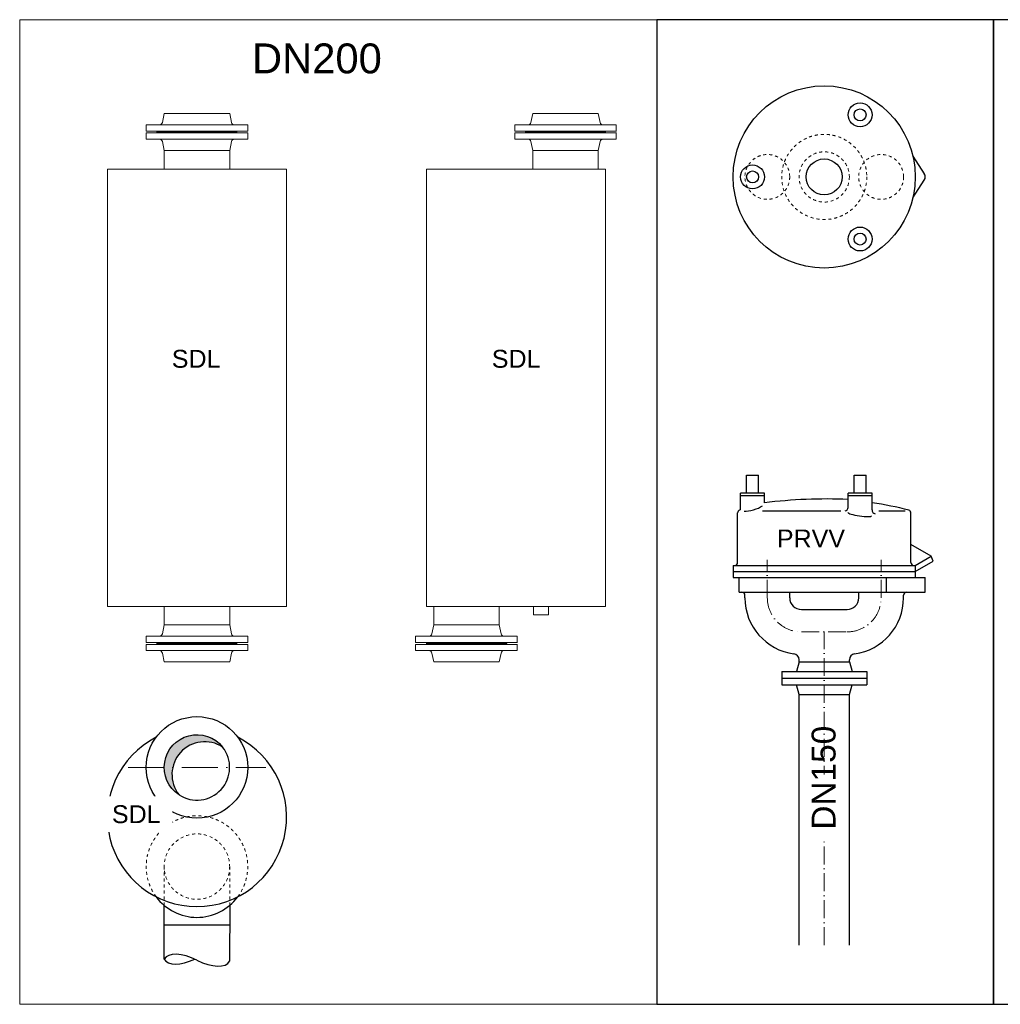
# Model space of a CAD drawing. Header units: millimetres. Extents: x -48448 to 452754, y -13941 to 17062.
# Tile 32 of 256: x -6848 to -3564, y -13941 to -10644. Entities that reach past the tile are written whole.
import ezdxf

# ---------------------------------------------------------------- set-up
doc = ezdxf.new("R2010")
doc.units = ezdxf.units.MM
doc.linetypes.add('ACAD_ISO10W100', pattern=[18, 12, -3, 0, -3])
doc.linetypes.add('JIS_02_1.0', pattern=[2, 1, -1])
doc.layers.add('Bemaßung', color=7, linetype='Continuous', lineweight=13)
doc.layers.add('Beschriftung', color=7, linetype='Continuous')
doc.styles.add('LBB3.5M1000', font='isocp.shx', dxfattribs={"height": 3.5})

msp = doc.modelspace()

# ---------------------------------------------------------------- hatches: boundary and pattern name
h = msp.add_hatch(color=256)
edge = h.paths.add_edge_path()
edge.add_arc((-6253.964398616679, -13147.57764206), 109.5499999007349, 38.31748586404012, 236.7116525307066, ccw=False)
edge.add_arc((-6228.139698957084, -13171.22954171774), 109.5500000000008, 56.71165277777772, 218.3174861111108)

# ---------------------------------------------------------------- linework, layer by layer
for p, q in [((-3856.508260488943, -11101.03516869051), (-3818.28641758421, -11159.97467024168)), ((-3856.508260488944, -11240.67813461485), (-3818.28641758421, -11181.73863306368)), ((-4413.407837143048, -12168.9406168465), (-4373.408137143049, -12168.9406168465)), ((-4413.407837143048, -12228.9406168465), (-4413.407837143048, -12168.9406168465)), ((-4373.408137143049, -12228.9406168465), (-4373.408137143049, -12168.9406168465)), ((-4053.408637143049, -12168.9406168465), (-4013.408137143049, -12168.9406168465)), ((-4053.408637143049, -12228.9406168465), (-4053.408637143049, -12168.9406168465)), ((-4013.408137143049, -12228.9406168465), (-4013.408137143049, -12168.9406168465)), ((-4353.407837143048, -12228.9406168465), (-4433.407437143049, -12228.9406168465)), ((-4433.407437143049, -12285.0953168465), (-4433.407437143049, -12228.9406168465)), ((-4353.407837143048, -12238.9403168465), (-4433.407437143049, -12238.9403168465)), ((-4353.407837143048, -12261.6863168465), (-4353.407837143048, -12228.9406168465)), ((-4073.408137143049, -12277.1183168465), (-4073.408137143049, -12228.9406168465)), ((-3993.408637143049, -12228.9406168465), (-4073.408137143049, -12228.9406168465)), ((-3993.408637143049, -12238.9403168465), (-4073.408137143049, -12238.9403168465)), ((-3993.408637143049, -12285.5190168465), (-3993.408637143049, -12228.9406168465)), ((-4360.227637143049, -12288.9398168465), (-4097.552837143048, -12288.9398168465)), ((-3971.068437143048, -12288.9398168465), (-3882.497837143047, -12288.9398168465)), ((-4443.407837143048, -12461.4398168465), (-4443.407837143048, -12295.78431684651)), ((-3863.408837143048, -12461.4398168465), (-3863.408837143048, -12295.78431684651)), ((-3795.368137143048, -12440.8163168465), (-3863.408837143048, -12401.5328168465)), ((-3848.408837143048, -12471.4396168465), (-3795.368137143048, -12440.8163168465)), ((-3848.408837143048, -12491.4398168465), (-3788.873137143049, -12457.0666168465)), ((-3788.873137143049, -12457.0666168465), (-3795.368137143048, -12440.8163168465)), ((-4458.407837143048, -12471.4396168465), (-4458.407837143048, -12511.4393168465)), ((-4458.407837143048, -12471.4396168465), (-3848.408837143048, -12471.4396168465)), ((-4458.407837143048, -12491.4398168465), (-3848.408837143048, -12491.4398168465)), ((-3848.408837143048, -12471.4396168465), (-3848.408837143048, -12511.4393168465)), ((-4458.407837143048, -12511.4393168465), (-3815.066837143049, -12511.4393168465)), ((-4438.407637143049, -12561.4396168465), (-4438.407637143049, -12511.4393168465)), ((-3945.837637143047, -12511.4393168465), (-3945.837637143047, -12561.4396168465)), ((-3815.066837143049, -12561.4396168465), (-3815.066837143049, -12511.4393168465)), ((-4438.407637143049, -12561.4396168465), (-3815.066837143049, -12561.4396168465)), ((-4418.957837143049, -12579.9390168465), (-4418.957837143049, -12571.4393168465)), ((-4268.957837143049, -12579.9390168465), (-4268.957837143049, -12561.4396168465)), ((-4037.858837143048, -12579.9390168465), (-4037.858837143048, -12561.4396168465)), ((-3887.858837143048, -12579.9390168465), (-3887.858837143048, -12571.4393168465)), ((-4229.957837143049, -12618.9390168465), (-4076.858837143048, -12618.9390168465)), ((-4237.558437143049, -12793.9388168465), (-4237.558437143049, -12787.1086168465)), ((-4069.258437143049, -12793.9388168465), (-4069.258437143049, -12787.1086168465)), ((-4237.558437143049, -12793.9388168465), (-4246.400837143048, -12826.9388168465)), ((-4237.558437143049, -12793.9388168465), (-4069.258437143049, -12793.9388168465)), ((-4069.258437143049, -12793.9388168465), (-4060.416637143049, -12826.9388168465)), ((-4295.907637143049, -12826.9388168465), (-4295.908437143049, -12870.9383168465)), ((-4295.908437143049, -12848.9386168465), (-4010.909137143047, -12848.9386168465)), ((-4295.907637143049, -12826.9388168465), (-4010.908437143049, -12826.9388168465)), ((-4010.908437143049, -12826.9388168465), (-4010.909137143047, -12870.9383168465)), ((-4295.908437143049, -12870.9383168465), (-4010.909137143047, -12870.9383168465)), ((-4237.560437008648, -12903.93017492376), (-4246.401636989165, -12870.92985340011)), ((-4069.260437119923, -12903.9362949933), (-4060.417437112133, -12870.93661653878)), ((-4237.558437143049, -12903.9383168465), (-4069.258437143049, -12903.9383168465))]:
    msp.add_line(p, q)
at = {"linetype": 'ACAD_ISO10W100', "lineweight": 18, "ltscale": 5}
for p, q in [((-3962.858749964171, -12579.93947918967), (-3962.858705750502, -12452.7201738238)), ((-4229.958195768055, -12693.93912796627), (-4076.858504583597, -12693.93915457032)), ((-4153.408437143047, -13742.31692898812), (-4153.408254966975, -12693.93914126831))]:
    msp.add_line(p, q, dxfattribs=at)
at = {"linetype": 'Continuous', "ltscale": 10}
for p, q in [((-4237.558437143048, -13742.31692898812), (-4237.558437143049, -12903.9383168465)), ((-4069.258437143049, -13742.31692898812), (-4069.258437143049, -12903.9383168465)), ((-6363.514399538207, -13789.4547284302), (-6363.51439920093, -13609.57301643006)), ((-6144.414398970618, -13609.57301664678), (-6144.528998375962, -13796.5051284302)), ((-6363.514398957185, -13675.02621059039), (-6144.414398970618, -13675.02334833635))]:
    msp.add_line(p, q, dxfattribs=at)
at = {"linetype": 'ACAD_ISO10W100', "lineweight": 18, "ltscale": 10}
msp.add_line((-6484.376636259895, -13147.57764171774), (-6023.55216165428, -13147.57764171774), dxfattribs=at)
at = {"linetype": 'JIS_02_1.0', "lineweight": 18, "ltscale": 10}
for p, q in [((-6363.51439920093, -13609.57301643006), (-6363.514398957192, -13479.57764151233)), ((-6144.414398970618, -13609.57301664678), (-6144.414398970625, -13479.57592609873))]:
    msp.add_line(p, q, dxfattribs=at)
at = {"color": 1}
msp.add_lwpolyline([(-1981.14652956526, -10644.45062322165), (-3586.019511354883, -10644.45062322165), (-3586.019511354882, -13940.59275024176), (-1981.146529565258, -13940.59275024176)], close=True, dxfattribs=at)
at = {"linetype": 'Continuous', "ltscale": 10}
msp.add_lwpolyline([(-6314.091225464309, -13239.15256860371, -1.174935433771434), (-6168.012872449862, -13079.65461483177, 0.851110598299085), (-6314.091224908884, -13239.15256937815)], format="xyb", dxfattribs=at)
for centre, radius in [((-4153.408337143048, -11170.85665165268), 304.9994999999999), ((-4033.408687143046, -10963.0111609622), 39.9998000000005), ((-4033.408687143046, -10963.0111609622), 19.99949999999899), ((-4393.407637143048, -11170.85665165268), 39.9998000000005), ((-4153.408337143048, -11170.85665165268), 60.24581614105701), ((-4393.407637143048, -11170.85665165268), 19.99949999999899), ((-4033.408687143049, -11378.70214234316), 39.9998000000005), ((-4033.408687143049, -11378.70214234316), 19.99949999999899)]:
    msp.add_circle(centre, radius)
at = {"linetype": 'JIS_02_1.0', "lineweight": 18, "ltscale": 10}
for centre, radius in [((-4153.408337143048, -11170.85665165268), 142.5), ((-4343.957780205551, -11170.85665165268), 74.99994306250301), ((-4153.408337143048, -11170.85665165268), 84.14999999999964), ((-3962.858894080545, -11170.85665165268), 74.99994306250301), ((-6253.96439895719, -13479.57764171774), 109.5500000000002)]:
    msp.add_circle(centre, radius, dxfattribs=at)
at = {"linetype": 'Continuous', "ltscale": 10}
msp.add_circle((-6253.964398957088, -13147.57764171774), 170, dxfattribs=at)
for centre, radius, start, end in [((-3835.066837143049, -11170.85665165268), 20, 327.0368812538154, 32.96311874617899), ((-4433.407687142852, -12295.78410948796), 9.999974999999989, 110.8760472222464, 180), ((-4233.408187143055, -12820.18871234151), 571.2485718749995, 110.4940027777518, 110.8760472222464), ((-4085.625256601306, -12277.11807002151), 12.21696945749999, 280.4151277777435, 0), ((-3980.046520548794, -12285.51904901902), 13.36196659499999, 180, 257.1277555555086), ((-3873.409087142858, -12295.78410948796), 9.999974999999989, 0, 69.12395277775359), ((-4453.407637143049, -12461.4396092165), 9.999974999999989, 270, 0), ((-3853.409137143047, -12461.4396092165), 9.999974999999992, 180, 270), ((-4428.957698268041, -12571.43933421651), 9.999975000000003, 0, 90), ((-4229.958195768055, -12579.93941296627), 188.9995275, 180, 262.4115000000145), ((-4229.958195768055, -12579.93941296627), 38.9999025, 180, 270), ((-4076.858578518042, -12579.93941296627), 38.9999025, 270, 0), ((-4076.858578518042, -12579.93941296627), 188.9995275, 277.5884999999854, 0), ((-3877.859076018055, -12571.43933421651), 9.999975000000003, 90, 180), ((-4257.55812676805, -12787.10848740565), 19.99995000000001, 0, 82.41150000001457), ((-4049.258647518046, -12787.10848740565), 19.99995000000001, 97.5884999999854, 180)]:
    msp.add_arc(centre, radius, start, end)
at = {"linetype": 'ACAD_ISO10W100', "lineweight": 18, "ltscale": 5}
for centre, start, end in [((-4229.958195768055, -12579.93941296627), 180, 270), ((-4076.858464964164, -12579.93943957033), 269.9999800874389, 359.9999800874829)]:
    msp.add_arc(centre, 113.9997149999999, start, end, dxfattribs=at)
at = {"linetype": 'Continuous', "ltscale": 10}
for centre, radius, start, end in [((-6253.96439895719, -13313.57764171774), 300, 117.1116095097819, 62.88839049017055), ((-6253.964398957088, -13147.57764171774), 109.55, 236.7116527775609, 38.31748611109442), ((-6253.96439895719, -13479.57764171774), 170, 216.464902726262, 323.535097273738)]:
    msp.add_arc(centre, radius, start, end, dxfattribs=at)
at = {"linetype": 'JIS_02_1.0', "lineweight": 18, "ltscale": 10}
msp.add_arc((-6253.96439895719, -13479.57764171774), 170, 323.535097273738, 216.464902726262, dxfattribs=at)
for centre, major_axis, ratio, start_param, end_param in [((-4143.408186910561, -12820.18871234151), (-999.6860419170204, 1.224221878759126e-13), 0.5714279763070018, 4.642309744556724, 4.924031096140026), ((-4393.407787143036, -12273.39057934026), (39.99989989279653, 11.70447110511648), 0.295187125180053, 3.831647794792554, 5.579771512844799), ((-4034.651384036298, -12299.9640129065), (39.25290177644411, -5.733986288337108), 0.136834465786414, 3.141592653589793, 6.283185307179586), ((-4170.848979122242, -12820.18871234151), (-844.6907263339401, 1.034413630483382e-13), 0.6762813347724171, 4.348033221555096, 4.500746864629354)]:
    msp.add_ellipse(centre, major_axis=major_axis, ratio=ratio, start_param=start_param, end_param=end_param)
at = {"linetype": 'Continuous', "ltscale": 10}
for centre, major_axis, ratio, start_param, end_param in [((-6275.338029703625, -13834.60745989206), (-88.17636983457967, 45.15272919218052), 0.4720939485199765, 4.71238898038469, 6.283185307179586), ((-6275.338029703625, -13744.30199923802), (-88.17636983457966, -45.15272919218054), 0.4720939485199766, 0, 1.489592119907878), ((-6232.705368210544, -13751.35239923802), (88.17636983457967, -45.15272919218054), 0.4720939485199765, 4.71238898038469, 6.283185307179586)]:
    msp.add_ellipse(centre, major_axis=major_axis, ratio=ratio, start_param=start_param, end_param=end_param, dxfattribs=at)
at = {"layer": 'Bemaßung'}
for p, q in [((-6363.514398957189, -10958.58852620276), (-6369.800708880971, -10988.63629690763)), ((-6363.514398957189, -10958.58852620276), (-6144.414398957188, -10958.58852620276)), ((-6144.414398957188, -10958.58852620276), (-6138.128089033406, -10988.63629690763)), ((-5129.21094409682, -10958.58852620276), (-5135.497254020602, -10988.63629690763)), ((-5129.21094409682, -10958.58852620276), (-4910.110944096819, -10958.58852620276)), ((-4910.110944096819, -10958.58852620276), (-4903.824634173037, -10988.63629690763)), ((-6423.964398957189, -11017.58852620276), (-6423.964398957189, -10996.58852620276)), ((-6423.964398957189, -10996.58852620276), (-6083.964398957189, -10996.58852620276)), ((-6083.964398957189, -11017.58852620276), (-6083.964398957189, -10996.58852620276)), ((-5189.66094409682, -11017.58852620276), (-5189.66094409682, -10996.58852620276)), ((-5189.66094409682, -10996.58852620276), (-4849.66094409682, -10996.58852620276)), ((-4849.66094409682, -11017.58852620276), (-4849.66094409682, -10996.58852620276)), ((-6423.964398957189, -11017.58852620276), (-6083.1905641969, -11017.58852620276)), ((-6423.964398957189, -11023.58852620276), (-6083.1905641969, -11023.58852620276)), ((-6423.964398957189, -11023.58852620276), (-6423.964398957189, -11044.58852620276)), ((-6387.964398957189, -11020.58852620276), (-6119.964398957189, -11020.58852620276)), ((-6387.964398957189, -11020.58852620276), (-6387.964398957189, -11020.58852620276)), ((-6387.964398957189, -11020.58852620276), (-6387.964398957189, -11020.58852620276)), ((-6119.964398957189, -11020.58852620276), (-6119.964398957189, -11020.58852620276)), ((-6119.964398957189, -11020.58852620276), (-6119.964398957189, -11020.58852620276)), ((-6083.964398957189, -11023.58852620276), (-6083.964398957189, -11044.58852620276)), ((-5189.66094409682, -11017.58852620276), (-4848.887109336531, -11017.58852620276)), ((-5189.66094409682, -11023.58852620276), (-4848.887109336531, -11023.58852620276)), ((-5189.66094409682, -11023.58852620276), (-5189.66094409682, -11044.58852620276)), ((-5153.66094409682, -11020.58852620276), (-4885.66094409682, -11020.58852620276)), ((-5153.66094409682, -11020.58852620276), (-5153.66094409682, -11020.58852620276)), ((-5153.66094409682, -11020.58852620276), (-5153.66094409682, -11020.58852620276)), ((-4885.66094409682, -11020.58852620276), (-4885.66094409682, -11020.58852620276)), ((-4885.66094409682, -11020.58852620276), (-4885.66094409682, -11020.58852620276)), ((-4849.66094409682, -11023.58852620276), (-4849.66094409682, -11044.58852620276)), ((-6423.964398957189, -11044.58852620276), (-6083.964398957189, -11044.58852620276)), ((-6363.514398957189, -11082.58852620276), (-6369.800708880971, -11052.54075549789)), ((-6144.414398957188, -11082.58852620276), (-6138.128089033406, -11052.54075549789)), ((-5189.66094409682, -11044.58852620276), (-4849.66094409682, -11044.58852620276)), ((-5129.21094409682, -11082.58852620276), (-5135.497254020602, -11052.54075549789)), ((-4910.110944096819, -11082.58852620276), (-4903.824634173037, -11052.54075549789)), ((-6363.514398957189, -11082.58852620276), (-6144.414398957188, -11082.58852620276)), ((-6363.514398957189, -11082.58852620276), (-6363.514398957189, -11144.58852620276)), ((-6144.414398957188, -11082.58852620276), (-6144.414398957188, -11144.58852620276)), ((-5129.21094409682, -11082.58852620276), (-4910.110944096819, -11082.58852620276)), ((-5129.21094409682, -11082.58852620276), (-5129.21094409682, -11144.58852620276)), ((-4910.110944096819, -11082.58852620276), (-4910.110944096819, -11144.58852620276)), ((-6553.96439895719, -12608.58852620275), (-5953.96439895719, -12608.58852620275)), ((-6363.51439895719, -12670.58852620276), (-6363.51439895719, -12608.58852620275)), ((-6144.414398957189, -12670.58852620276), (-6144.414398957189, -12608.58852620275)), ((-5485.660944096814, -12608.58852620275), (-4885.660944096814, -12608.58852620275)), ((-5461.210944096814, -12670.58852620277), (-5461.210944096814, -12608.58852620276)), ((-5242.110944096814, -12670.58852620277), (-5242.110944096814, -12608.58852620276)), ((-6363.51439895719, -12670.58852620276), (-6369.800708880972, -12700.63629690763)), ((-6363.51439895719, -12670.58852620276), (-6144.414398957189, -12670.58852620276)), ((-6144.414398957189, -12670.58852620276), (-6138.128089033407, -12700.63629690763)), ((-5461.210944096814, -12670.58852620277), (-5467.497254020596, -12700.63629690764)), ((-5461.210944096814, -12670.58852620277), (-5242.110944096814, -12670.58852620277)), ((-5242.110944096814, -12670.58852620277), (-5235.824634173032, -12700.63629690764)), ((-6423.96439895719, -12729.58852620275), (-6423.96439895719, -12708.58852620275)), ((-6423.96439895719, -12708.58852620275), (-6083.96439895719, -12708.58852620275)), ((-6083.96439895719, -12729.58852620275), (-6083.96439895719, -12708.58852620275)), ((-5521.660944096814, -12729.58852620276), (-5521.660944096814, -12708.58852620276)), ((-5521.660944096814, -12708.58852620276), (-5181.660944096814, -12708.58852620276)), ((-5181.660944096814, -12729.58852620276), (-5181.660944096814, -12708.58852620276)), ((-6423.96439895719, -12729.58852620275), (-6083.190564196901, -12729.58852620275)), ((-6423.96439895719, -12735.58852620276), (-6083.190564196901, -12735.58852620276)), ((-6423.96439895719, -12735.58852620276), (-6423.96439895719, -12756.58852620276)), ((-6387.96439895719, -12732.58852620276), (-6119.96439895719, -12732.58852620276)), ((-6387.96439895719, -12732.58852620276), (-6387.96439895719, -12732.58852620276)), ((-6387.96439895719, -12732.58852620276), (-6387.96439895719, -12732.58852620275)), ((-6119.96439895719, -12732.58852620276), (-6119.96439895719, -12732.58852620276)), ((-6119.96439895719, -12732.58852620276), (-6119.96439895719, -12732.58852620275)), ((-6083.96439895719, -12735.58852620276), (-6083.96439895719, -12756.58852620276)), ((-5521.660944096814, -12729.58852620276), (-5180.887109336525, -12729.58852620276)), ((-5521.660944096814, -12735.58852620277), (-5180.887109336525, -12735.58852620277)), ((-5521.660944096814, -12735.58852620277), (-5521.660944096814, -12756.58852620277)), ((-5485.660944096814, -12732.58852620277), (-5217.660944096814, -12732.58852620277)), ((-5485.660944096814, -12732.58852620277), (-5485.660944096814, -12732.58852620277)), ((-5485.660944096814, -12732.58852620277), (-5485.660944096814, -12732.58852620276)), ((-5217.660944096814, -12732.58852620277), (-5217.660944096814, -12732.58852620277)), ((-5217.660944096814, -12732.58852620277), (-5217.660944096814, -12732.58852620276)), ((-5181.660944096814, -12735.58852620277), (-5181.660944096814, -12756.58852620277)), ((-6423.96439895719, -12756.58852620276), (-6083.96439895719, -12756.58852620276)), ((-6363.51439895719, -12794.58852620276), (-6369.800708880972, -12764.54075549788)), ((-6144.414398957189, -12794.58852620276), (-6138.128089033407, -12764.54075549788)), ((-5521.660944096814, -12756.58852620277), (-5181.660944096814, -12756.58852620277)), ((-5461.210944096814, -12794.58852620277), (-5467.497254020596, -12764.5407554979)), ((-5242.110944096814, -12794.58852620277), (-5235.824634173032, -12764.5407554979)), ((-6363.51439895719, -12794.58852620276), (-6144.414398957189, -12794.58852620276)), ((-5461.210944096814, -12794.58852620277), (-5242.110944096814, -12794.58852620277))]:
    msp.add_line(p, q, dxfattribs=at)
at = {"layer": 'Bemaßung', "color": 1}
msp.add_lwpolyline([(-4714.453897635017, -10644.45062322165), (-6847.620202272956, -10644.45062322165), (-6847.620202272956, -13940.59275024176), (-4714.453897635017, -13940.59275024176)], close=True, dxfattribs=at)
at = {"layer": 'Bemaßung'}
for points in [[(-6553.964398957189, -11144.58852620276), (-5953.96439895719, -11144.58852620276), (-5953.96439895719, -12608.58852620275), (-6553.964398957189, -12608.58852620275)], [(-5485.660944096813, -11144.58852620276), (-4885.660944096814, -11144.58852620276), (-4885.660944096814, -12608.58852620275), (-5485.660944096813, -12608.58852620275)], [(-5126.638310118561, -12608.58852620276), (-5076.683578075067, -12608.58852620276), (-5076.683578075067, -12636.84793812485), (-5126.638310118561, -12636.84793812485)]]:
    msp.add_lwpolyline(points, close=True, dxfattribs=at)
for centre, radius, start, end in [((-6379.588795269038, -10986.58852620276), 10, 270, 348.1835507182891), ((-6128.340002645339, -10986.58852620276), 10, 191.8164492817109, 270), ((-5145.285340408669, -10986.58852620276), 10, 270, 348.1835507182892), ((-4894.03654778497, -10986.58852620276), 10, 191.8164492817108, 270), ((-6390.964398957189, -11020.58852620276), 3, 0, 90), ((-6390.964398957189, -11020.58852620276), 3, 270, 0), ((-6116.964398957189, -11020.58852620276), 3, 90, 180), ((-6116.964398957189, -11020.58852620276), 3, 180, 270), ((-5156.66094409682, -11020.58852620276), 3, 0, 90), ((-5156.66094409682, -11020.58852620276), 3, 270, 0), ((-4882.66094409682, -11020.58852620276), 3, 90, 180), ((-4882.66094409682, -11020.58852620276), 3, 180, 270), ((-6379.588795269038, -11054.58852620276), 10, 11.81644928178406, 90), ((-6128.340002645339, -11054.58852620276), 10, 90, 168.1835507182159), ((-5145.285340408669, -11054.58852620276), 10, 11.81644928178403, 90), ((-4894.03654778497, -11054.58852620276), 10, 90, 168.183550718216), ((-6379.588795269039, -12698.58852620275), 10, 270, 348.1835507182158), ((-6128.34000264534, -12698.58852620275), 10, 191.8164492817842, 270), ((-5477.285340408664, -12698.58852620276), 10, 270, 348.1835507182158), ((-5226.036547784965, -12698.58852620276), 10, 191.8164492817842, 270), ((-6390.96439895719, -12732.58852620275), 3, 0, 90), ((-6390.96439895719, -12732.58852620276), 3, 270, 0), ((-6116.96439895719, -12732.58852620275), 3, 90, 180), ((-6116.96439895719, -12732.58852620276), 3, 180, 270), ((-5488.660944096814, -12732.58852620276), 3, 0, 90), ((-5488.660944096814, -12732.58852620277), 3, 270, 0), ((-5214.660944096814, -12732.58852620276), 3, 90, 180), ((-5214.660944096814, -12732.58852620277), 3, 180, 270), ((-6379.588795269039, -12766.58852620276), 10, 11.81644928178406, 90), ((-6128.34000264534, -12766.58852620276), 10, 90, 168.1835507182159), ((-5477.285340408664, -12766.58852620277), 10, 11.81644928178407, 90), ((-5226.036547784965, -12766.58852620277), 10, 90, 168.1835507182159)]:
    msp.add_arc(centre, radius, start, end, dxfattribs=at)

# ---------------------------------------------------------------- next in the draw order: texts
at = {"layer": 'Beschriftung', "color": 1, "attachment_point": 1, "style": 'LBB3.5M1000', "bg_fill": 2}
for s, insert, char_height, width in [('{\\fArial|b0|i0|c0|p34;\\C256;DN200}', (-6069.72058346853, -10724.00433977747), 100, 249.7445817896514), ('{\\fArial|b0|i0|c0|p34;\\C256;PRVV}', (-4312.00400488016, -12351.21016403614), 60, 238.9151104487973)]:
    msp.add_mtext(s, dxfattribs=dict(at, insert=insert, char_height=char_height, width=width))
at = {"layer": 'Beschriftung', "char_height": 60, "width": 172.6026639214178, "attachment_point": 1, "style": 'LBB3.5M1000', "bg_fill": 2}
for insert in [(-6338.269138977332, -11749.69427295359), (-5266.662290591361, -11749.69427295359), (-6538.660331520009, -13274.12482989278)]:
    msp.add_mtext('{\\fArial|b0|i0|c0|p34;\\C256;SDL}', dxfattribs=dict(at, insert=insert))
at = {"layer": 'Beschriftung', "insert": (-4195.523303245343, -13355.92693333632), "char_height": 80, "width": 144.4845930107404, "attachment_point": 1, "rotation": 90, "style": 'LBB3.5M1000', "bg_fill": 2}
msp.add_mtext('{\\fArial|b0|i0|c0|p34;DN150}', dxfattribs=at)

# ---------------------------------------------------------------- next in the draw order: linework, layer by layer
at = {"linetype": 'ACAD_ISO10W100', "lineweight": 18, "ltscale": 5}
msp.add_line((-4343.957910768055, -12579.93941296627), (-4343.957910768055, -12452.72010760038), dxfattribs=at)
at = {"color": 1}
msp.add_lwpolyline([(-3586.019511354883, -10644.45062322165), (-4714.453897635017, -10644.45062322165), (-4714.453897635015, -13940.59275024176), (-3586.019511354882, -13940.59275024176)], close=True, dxfattribs=at)

doc.saveas('drawing.dxf')
